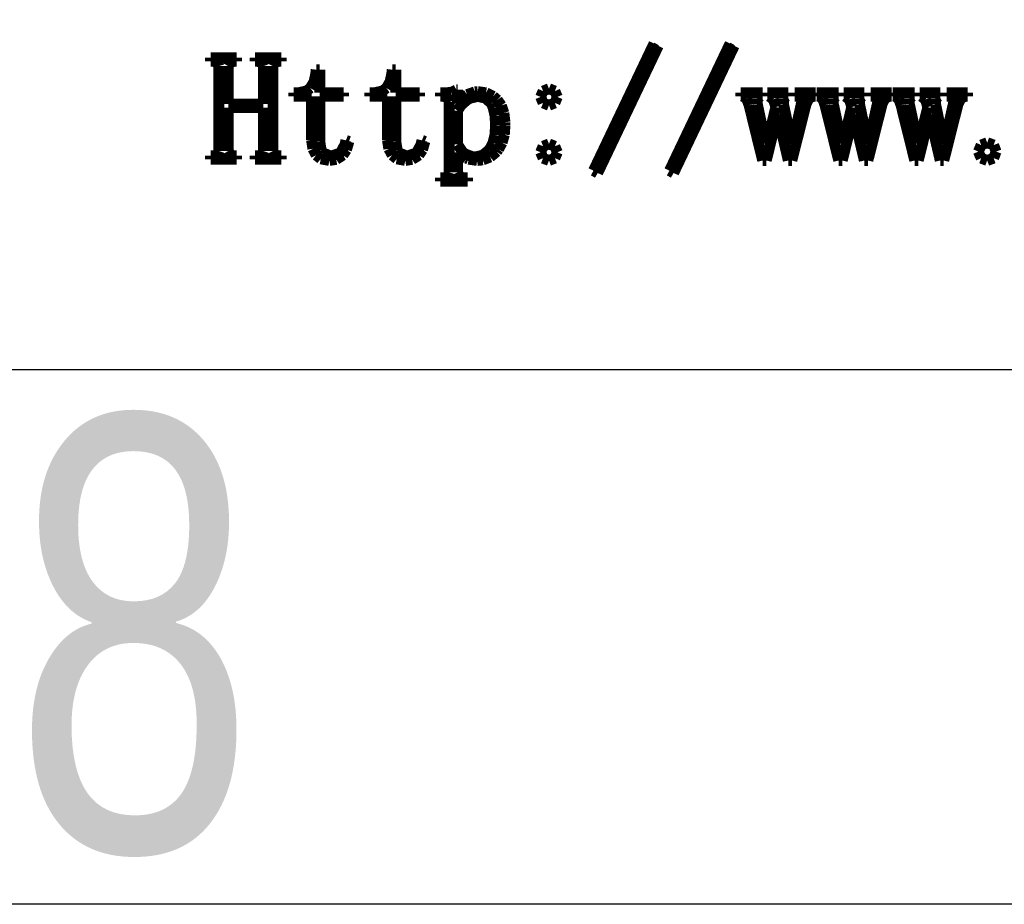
# Model space of a CAD drawing. Extents: x -59 to 351, y -56 to 231.
# Tile 20 of 28: x 319.86 to 329.07, y -55.75 to -47.48. Entities that reach past the tile are written whole.
import ezdxf

# ---------------------------------------------------------------- set-up
doc = ezdxf.new("R2010")
doc.units = 0
doc.layers.add('BG_SILKSCREEN_TOP', color=7, linetype='CONTINUOUS')

msp = doc.modelspace()

# ---------------------------------------------------------------- linework, layer by layer
at = {"layer": 'BG_SILKSCREEN_TOP'}
msp.add_lwpolyline([(-58.801, -55.753), (-58.801, 231.246934), (351.198942, 231.246934), (351.198942, -55.753)], close=True, dxfattribs=at)
at = {"layer": 'BG_SILKSCREEN_TOP', "const_width": 0.1016}
for points in [[(325.793354, -47.702724), (325.227442, -48.891444)], [(325.266558, -48.913288), (325.833232, -47.724568)], [(326.504554, -47.702724), (325.938134, -48.891444)], [(325.976742, -48.913288), (326.543162, -47.724568)], [(321.646296, -47.83582), (321.889882, -47.83582)], [(321.646296, -47.869094), (321.646296, -47.83582)], [(321.889882, -47.83582), (321.889882, -47.869094)], [(322.062856, -47.83582), (322.307458, -47.83582)], [(322.062856, -47.869094), (322.062856, -47.83582)], [(322.307458, -47.83582), (322.307458, -47.869094)], [(321.66814, -47.869094), (321.646296, -47.869094)], [(321.712844, -47.880778), (321.66814, -47.869094)], [(321.723258, -47.914052), (321.712844, -47.880778)], [(321.723258, -48.70831), (321.723258, -47.914052)], [(321.829684, -47.880778), (321.81292, -47.914052)], [(321.81292, -47.914052), (321.81292, -48.26889)], [(321.868038, -47.869094), (321.829684, -47.880778)], [(321.889882, -47.869094), (321.868038, -47.869094)], [(322.0847, -47.869094), (322.062856, -47.869094)], [(322.12915, -47.880778), (322.0847, -47.869094)], [(322.140834, -47.914052), (322.12915, -47.880778)], [(322.140834, -48.26889), (322.140834, -47.914052)], [(322.24599, -47.880778), (322.22948, -47.914052)], [(322.22948, -47.914052), (322.22948, -48.70831)], [(322.284344, -47.869094), (322.24599, -47.880778)], [(322.307458, -47.869094), (322.284344, -47.869094)], [(322.613528, -48.060864), (322.629022, -47.991014)], [(322.629022, -47.991014), (322.634356, -47.947326)], [(322.634356, -47.947326), (322.66763, -47.947326)], [(322.66763, -47.947326), (322.66763, -48.163734)], [(323.324474, -48.060864), (323.339968, -47.991014)], [(323.339968, -47.991014), (323.345302, -47.947326)], [(323.345302, -47.947326), (323.378576, -47.947326)], [(323.378576, -47.947326), (323.378576, -48.163734)], [(322.578984, -48.11903), (322.613528, -48.060864)], [(323.290184, -48.11903), (323.324474, -48.060864)], [(322.424044, -48.163734), (322.467732, -48.163734)], [(322.424044, -48.197008), (322.424044, -48.163734)], [(322.590668, -48.197008), (322.424044, -48.197008)], [(322.467732, -48.163734), (322.542662, -48.146208)], [(322.542662, -48.146208), (322.578984, -48.11903)], [(322.590668, -48.60417), (322.590668, -48.197008)], [(322.66763, -48.163734), (322.890388, -48.163734)], [(322.66763, -48.197008), (322.66763, -48.618648)], [(322.890388, -48.197008), (322.66763, -48.197008)], [(322.890388, -48.163734), (322.890388, -48.197008)], [(323.133974, -48.163734), (323.178678, -48.163734)], [(323.133974, -48.197008), (323.133974, -48.163734)], [(323.300344, -48.197008), (323.133974, -48.197008)], [(323.178678, -48.163734), (323.253354, -48.146208)], [(323.253354, -48.146208), (323.290184, -48.11903)], [(323.300344, -48.60417), (323.300344, -48.197008)], [(323.378576, -48.163734), (323.600318, -48.163734)], [(323.378576, -48.197008), (323.378576, -48.618648)], [(323.600318, -48.197008), (323.378576, -48.197008)], [(323.600318, -48.163734), (323.600318, -48.197008)], [(323.794882, -48.163734), (323.84492, -48.163734)], [(323.794882, -48.197008), (323.794882, -48.163734)], [(323.828156, -48.197008), (323.794882, -48.197008)], [(323.866764, -48.213772), (323.828156, -48.197008)], [(323.84492, -48.163734), (323.900038, -48.158654)], [(323.900038, -48.158654), (323.944742, -48.135794)], [(323.944742, -48.135794), (323.956172, -48.135794)], [(323.956172, -48.135794), (323.956172, -48.26381)], [(323.956172, -48.26381), (324.010528, -48.204374)], [(324.010528, -48.204374), (324.044818, -48.180498)], [(324.044818, -48.180498), (324.117716, -48.15459)], [(324.14464, -48.197008), (324.071742, -48.214788)], [(324.117716, -48.15459), (324.14464, -48.152304)], [(324.14464, -48.152304), (324.222872, -48.163734)], [(324.217538, -48.213772), (324.14464, -48.197008)], [(324.222872, -48.163734), (324.28942, -48.195992)], [(324.28942, -48.195992), (324.328028, -48.230282)], [(324.73265, -48.202342), (324.755764, -48.147224)], [(324.755764, -48.258476), (324.73265, -48.202342)], [(324.755764, -48.147224), (324.810882, -48.12538)], [(324.810882, -48.12538), (324.866, -48.147224)], [(324.866, -48.147224), (324.88886, -48.202342)], [(324.88886, -48.202342), (324.866, -48.258476)], [(326.60463, -48.163734), (326.809354, -48.163734)], [(326.60463, -48.197008), (326.60463, -48.163734)], [(326.626474, -48.197008), (326.60463, -48.197008)], [(326.659748, -48.219106), (326.626474, -48.197008)], [(326.787764, -48.197008), (326.75957, -48.219106)], [(326.809354, -48.197008), (326.787764, -48.197008)], [(326.809354, -48.163734), (326.809354, -48.197008)], [(326.854058, -48.163734), (327.04913, -48.163734)], [(326.854058, -48.197008), (326.854058, -48.163734)], [(326.871076, -48.197008), (326.854058, -48.197008)], [(326.909684, -48.225202), (326.871076, -48.197008)], [(327.032366, -48.197008), (327.004172, -48.219106)], [(327.04913, -48.197008), (327.032366, -48.197008)], [(327.04913, -48.163734), (327.04913, -48.197008)], [(327.109328, -48.163734), (327.304146, -48.163734)], [(327.109328, -48.197008), (327.109328, -48.163734)], [(327.137522, -48.197008), (327.109328, -48.197008)], [(327.170796, -48.208692), (327.137522, -48.197008)], [(327.282048, -48.197008), (327.242678, -48.213772)], [(327.304146, -48.197008), (327.282048, -48.197008)], [(327.304146, -48.163734), (327.304146, -48.197008)], [(327.315576, -48.163734), (327.520554, -48.163734)], [(327.315576, -48.197008), (327.315576, -48.163734)], [(327.33742, -48.197008), (327.315576, -48.197008)], [(327.370694, -48.219106), (327.33742, -48.197008)], [(327.498456, -48.197008), (327.47077, -48.219106)], [(327.520554, -48.197008), (327.498456, -48.197008)], [(327.520554, -48.163734), (327.520554, -48.197008)], [(327.565258, -48.163734), (327.760076, -48.163734)], [(327.565258, -48.197008), (327.565258, -48.163734)], [(327.582022, -48.197008), (327.565258, -48.197008)], [(327.62063, -48.225202), (327.582022, -48.197008)], [(327.742296, -48.197008), (327.715372, -48.219106)], [(327.760076, -48.197008), (327.742296, -48.197008)], [(327.760076, -48.163734), (327.760076, -48.197008)], [(327.820274, -48.163734), (328.015092, -48.163734)], [(327.820274, -48.197008), (327.820274, -48.163734)], [(327.848468, -48.197008), (327.820274, -48.197008)], [(327.881742, -48.208692), (327.848468, -48.197008)], [(327.993248, -48.197008), (327.953624, -48.213772)], [(328.015092, -48.197008), (327.993248, -48.197008)], [(328.015092, -48.163734), (328.015092, -48.197008)], [(328.026522, -48.163734), (328.2315, -48.163734)], [(328.026522, -48.197008), (328.026522, -48.163734)], [(328.048366, -48.197008), (328.026522, -48.197008)], [(328.08164, -48.219106), (328.048366, -48.197008)], [(328.209656, -48.197008), (328.181462, -48.219106)], [(328.2315, -48.197008), (328.209656, -48.197008)], [(328.2315, -48.163734), (328.2315, -48.197008)], [(328.276458, -48.163734), (328.469752, -48.163734)], [(328.276458, -48.197008), (328.276458, -48.163734)], [(328.292968, -48.197008), (328.276458, -48.197008)], [(328.331576, -48.225202), (328.292968, -48.197008)], [(328.453242, -48.197008), (328.426318, -48.219106)], [(328.469752, -48.197008), (328.453242, -48.197008)], [(328.469752, -48.163734), (328.469752, -48.197008)], [(328.531474, -48.163734), (328.726038, -48.163734)], [(328.531474, -48.197008), (328.531474, -48.163734)], [(328.55916, -48.197008), (328.531474, -48.197008)], [(328.592688, -48.208692), (328.55916, -48.197008)], [(328.703178, -48.197008), (328.66457, -48.213772)], [(328.726038, -48.197008), (328.703178, -48.197008)], [(328.726038, -48.163734), (328.726038, -48.197008)], [(321.81292, -48.26889), (322.140834, -48.26889)], [(323.878194, -48.247046), (323.866764, -48.213772)], [(323.878194, -48.908208), (323.878194, -48.247046)], [(323.990716, -48.277272), (323.956172, -48.330358)], [(324.044818, -48.230282), (323.990716, -48.277272)], [(324.071742, -48.214788), (324.044818, -48.230282)], [(324.272656, -48.26381), (324.217538, -48.213772)], [(324.28942, -48.30445), (324.272656, -48.26381)], [(324.328028, -48.230282), (324.365366, -48.282606)], [(324.365366, -48.282606), (324.389242, -48.352202)], [(324.810882, -48.28032), (324.755764, -48.258476)], [(324.866, -48.258476), (324.810882, -48.28032)], [(326.682354, -48.28032), (326.659748, -48.219106)], [(326.809354, -48.796702), (326.682354, -48.28032)], [(326.75957, -48.219106), (326.75957, -48.26889)], [(326.75957, -48.26889), (326.837548, -48.635412)], [(326.849232, -48.635412), (326.932544, -48.297084)], [(326.932544, -48.297084), (326.909684, -48.225202)], [(327.004172, -48.219106), (327.004172, -48.26889)], [(327.004172, -48.26889), (327.08215, -48.641508)], [(327.2155, -48.26889), (327.08215, -48.796702)], [(327.087484, -48.641508), (327.17613, -48.241966)], [(327.17613, -48.241966), (327.170796, -48.208692)], [(327.242678, -48.213772), (327.2155, -48.26889)], [(327.392538, -48.28032), (327.370694, -48.219106)], [(327.520554, -48.796702), (327.392538, -48.28032)], [(327.47077, -48.219106), (327.47077, -48.26889)], [(327.47077, -48.26889), (327.548748, -48.635412)], [(327.559162, -48.635412), (327.642474, -48.297084)], [(327.642474, -48.297084), (327.62063, -48.225202)], [(327.715372, -48.219106), (327.715372, -48.26889)], [(327.715372, -48.26889), (327.79335, -48.641508)], [(327.926446, -48.26889), (327.79335, -48.796702)], [(327.798684, -48.641508), (327.887076, -48.241966)], [(327.887076, -48.241966), (327.881742, -48.208692)], [(327.953624, -48.213772), (327.926446, -48.26889)], [(328.103484, -48.28032), (328.08164, -48.219106)], [(328.2315, -48.796702), (328.103484, -48.28032)], [(328.181462, -48.219106), (328.181462, -48.26889)], [(328.181462, -48.26889), (328.259694, -48.635412)], [(328.269854, -48.635412), (328.35342, -48.297084)], [(328.35342, -48.297084), (328.331576, -48.225202)], [(328.426318, -48.219106), (328.426318, -48.26889)], [(328.426318, -48.26889), (328.50328, -48.641508)], [(328.636376, -48.26889), (328.50328, -48.796702)], [(328.509376, -48.641508), (328.598022, -48.241966)], [(328.598022, -48.241966), (328.592688, -48.208692)], [(328.66457, -48.213772), (328.636376, -48.26889)], [(321.81292, -48.302164), (321.81292, -48.70831)], [(322.140834, -48.302164), (321.81292, -48.302164)], [(322.140834, -48.70831), (322.140834, -48.302164)], [(323.956172, -48.330358), (323.956172, -48.646842)], [(324.306184, -48.378364), (324.28942, -48.30445)], [(324.311264, -48.468788), (324.306184, -48.378364)], [(324.389242, -48.352202), (324.399656, -48.438562)], [(326.949054, -48.368966), (326.842882, -48.796702)], [(327.04913, -48.796702), (326.949054, -48.368966)], [(327.658984, -48.368966), (327.553828, -48.796702)], [(327.760076, -48.796702), (327.658984, -48.368966)], [(328.370184, -48.368966), (328.264774, -48.796702)], [(328.469752, -48.796702), (328.370184, -48.368966)], [(324.305168, -48.559466), (324.311264, -48.468788)], [(324.399656, -48.468788), (324.39356, -48.555148)], [(324.399656, -48.438562), (324.399656, -48.468788)], [(324.286372, -48.634396), (324.305168, -48.559466)], [(324.39356, -48.555148), (324.372732, -48.630078)], [(322.60286, -48.687482), (322.590668, -48.60417)], [(322.66763, -48.618648), (322.681092, -48.702976)], [(322.867528, -48.71339), (322.902834, -48.647858)], [(322.902834, -48.647858), (322.912232, -48.608234)], [(322.912232, -48.608234), (322.940172, -48.618648)], [(322.940172, -48.618648), (322.917058, -48.69688)], [(323.313044, -48.687482), (323.300344, -48.60417)], [(323.378576, -48.618648), (323.392038, -48.702976)], [(323.578474, -48.71339), (323.61378, -48.647858)], [(323.61378, -48.647858), (323.623178, -48.608234)], [(323.623178, -48.608234), (323.650356, -48.618648)], [(323.650356, -48.618648), (323.628258, -48.69688)], [(323.956172, -48.646842), (324.00113, -48.714406)], [(324.256146, -48.691546), (324.286372, -48.634396)], [(324.372732, -48.630078), (324.338442, -48.692562)], [(324.73265, -48.71974), (324.755764, -48.663606)], [(324.755764, -48.663606), (324.810882, -48.641508)], [(324.810882, -48.641508), (324.866, -48.663606)], [(324.866, -48.663606), (324.88886, -48.71974)], [(326.837548, -48.635412), (326.849232, -48.635412)], [(327.08215, -48.641508), (327.087484, -48.641508)], [(327.548748, -48.635412), (327.559162, -48.635412)], [(327.79335, -48.641508), (327.798684, -48.641508)], [(328.259694, -48.635412), (328.269854, -48.635412)], [(328.50328, -48.641508), (328.509376, -48.641508)], [(328.853038, -48.651922), (328.82586, -48.71339)], [(328.909172, -48.630078), (328.853038, -48.651922)], [(328.969624, -48.651922), (328.909172, -48.630078)], [(328.992484, -48.71339), (328.969624, -48.651922)], [(321.646296, -48.753014), (321.673474, -48.753014)], [(321.646296, -48.786288), (321.646296, -48.753014)], [(321.673474, -48.753014), (321.712844, -48.741584)], [(321.712844, -48.741584), (321.723258, -48.70831)], [(321.81292, -48.70831), (321.829684, -48.741584)], [(321.829684, -48.741584), (321.862958, -48.753014)], [(321.862958, -48.753014), (321.889882, -48.753014)], [(321.889882, -48.753014), (321.889882, -48.786288)], [(322.062856, -48.753014), (322.090796, -48.753014)], [(322.062856, -48.786288), (322.062856, -48.753014)], [(322.090796, -48.753014), (322.12915, -48.741584)], [(322.12915, -48.741584), (322.140834, -48.70831)], [(322.22948, -48.70831), (322.24599, -48.741584)], [(322.24599, -48.741584), (322.279264, -48.753014)], [(322.279264, -48.753014), (322.307458, -48.753014)], [(322.307458, -48.753014), (322.307458, -48.786288)], [(322.634356, -48.746664), (322.60286, -48.687482)], [(322.677028, -48.781208), (322.634356, -48.746664)], [(322.681092, -48.702976), (322.69557, -48.72482)], [(322.69557, -48.72482), (322.763388, -48.751998)], [(322.763388, -48.751998), (322.778882, -48.753014)], [(322.778882, -48.753014), (322.850764, -48.730154)], [(322.884038, -48.746664), (322.821554, -48.786288)], [(322.850764, -48.730154), (322.867528, -48.71339)], [(322.917058, -48.69688), (322.884038, -48.746664)], [(323.345302, -48.746664), (323.313044, -48.687482)], [(323.387974, -48.781208), (323.345302, -48.746664)], [(323.392038, -48.702976), (323.40677, -48.72482)], [(323.40677, -48.72482), (323.474334, -48.751998)], [(323.474334, -48.751998), (323.490082, -48.753014)], [(323.490082, -48.753014), (323.561456, -48.730154)], [(323.594984, -48.746664), (323.531484, -48.786288)], [(323.561456, -48.730154), (323.578474, -48.71339)], [(323.628258, -48.69688), (323.594984, -48.746664)], [(323.956172, -48.71974), (323.956172, -48.908208)], [(323.972936, -48.735234), (323.956172, -48.71974)], [(324.039484, -48.774858), (323.972936, -48.735234)], [(324.00113, -48.714406), (324.028054, -48.736504)], [(324.028054, -48.736504), (324.09892, -48.762412)], [(324.122796, -48.763428), (324.192646, -48.746664)], [(324.192646, -48.746664), (324.252844, -48.695864)], [(324.252844, -48.695864), (324.256146, -48.691546)], [(324.322694, -48.71339), (324.261226, -48.764444)], [(324.338442, -48.692562), (324.322694, -48.71339)], [(324.755764, -48.774858), (324.73265, -48.71974)], [(324.88886, -48.71974), (324.866, -48.774858)], [(328.82586, -48.71339), (328.853038, -48.774858)], [(328.969624, -48.774858), (328.992484, -48.71339)], [(321.889882, -48.786288), (321.646296, -48.786288)], [(322.307458, -48.786288), (322.062856, -48.786288)], [(322.757038, -48.796702), (322.677028, -48.781208)], [(322.821554, -48.786288), (322.757038, -48.796702)], [(323.466968, -48.796702), (323.387974, -48.781208)], [(323.531484, -48.786288), (323.466968, -48.796702)], [(324.059296, -48.784256), (324.039484, -48.774858)], [(324.13956, -48.796702), (324.059296, -48.784256)], [(324.09892, -48.762412), (324.122796, -48.763428)], [(324.19163, -48.791368), (324.13956, -48.796702)], [(324.261226, -48.764444), (324.19163, -48.791368)], [(324.810882, -48.796702), (324.755764, -48.774858)], [(324.866, -48.774858), (324.810882, -48.796702)], [(326.842882, -48.796702), (326.809354, -48.796702)], [(327.08215, -48.796702), (327.04913, -48.796702)], [(327.553828, -48.796702), (327.520554, -48.796702)], [(327.79335, -48.796702), (327.760076, -48.796702)], [(328.264774, -48.796702), (328.2315, -48.796702)], [(328.50328, -48.796702), (328.469752, -48.796702)], [(328.853038, -48.774858), (328.909172, -48.796702)], [(328.909172, -48.796702), (328.969624, -48.774858)], [(323.866764, -48.946562), (323.878194, -48.908208)], [(323.956172, -48.908208), (323.972936, -48.946562)], [(325.227442, -48.891444), (325.266558, -48.913288)], [(325.938134, -48.891444), (325.976742, -48.913288)], [(323.794882, -48.957992), (323.828156, -48.957992)], [(323.794882, -48.991266), (323.794882, -48.957992)], [(324.049898, -48.991266), (323.794882, -48.991266)], [(323.828156, -48.957992), (323.866764, -48.946562)], [(323.972936, -48.946562), (324.011544, -48.957992)], [(324.011544, -48.957992), (324.049898, -48.957992)], [(324.049898, -48.957992), (324.049898, -48.991266)]]:
    msp.add_lwpolyline(points, dxfattribs=at)
at = {"layer": 'BG_SILKSCREEN_TOP'}
for points in [[(325.833232, -47.724568), (325.793354, -47.702724)], [(326.543162, -47.724568), (326.504554, -47.702724)], [(-53.80101, -50.752756), (346.198952, -50.752756)]]:
    msp.add_lwpolyline(points, dxfattribs=at)

# ---------------------------------------------------------------- texts
at = {"layer": 'BG_SILKSCREEN_TOP', "width": 0.75}
msp.add_text('8', height=4.064, dxfattribs=at).set_placement((319.798954, -55.252874))

doc.saveas('drawing.dxf')
